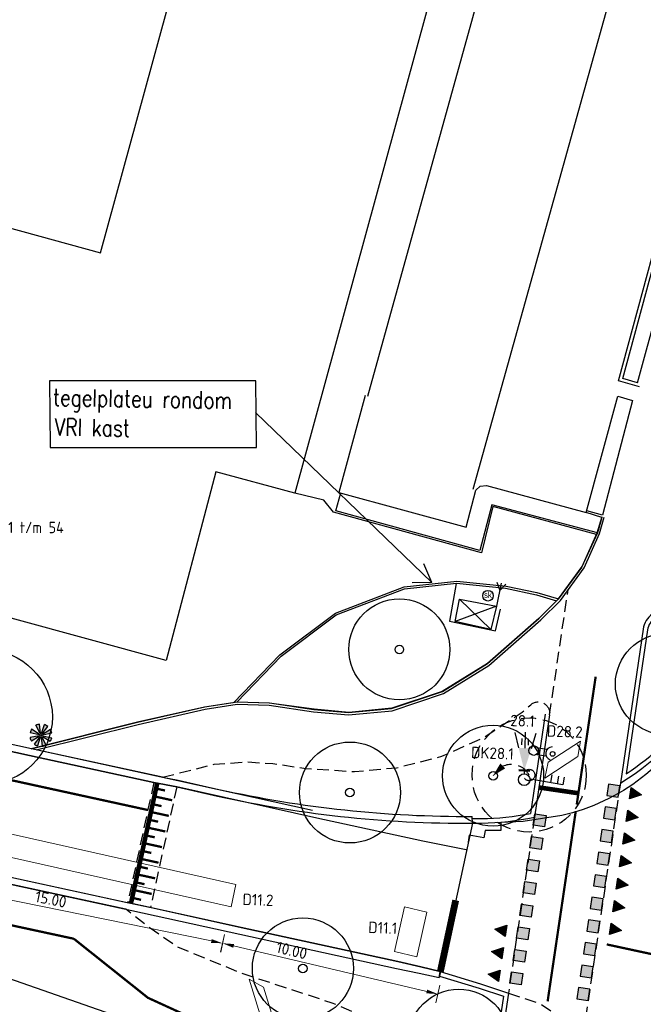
# Model space of a CAD drawing. Header units: metres. Extents: x 140889 to 142041, y 457117 to 459235.
# Tile 13 of 38: x 141180 to 141208, y 457351 to 457394. Entities that reach past the tile are written whole.
import ezdxf
from ezdxf.enums import TextEntityAlignment as Align

# ---------------------------------------------------------------- set-up
doc = ezdxf.new("R2010")
doc.units = ezdxf.units.M
for name, pattern in [('050-050', [1, 0.5, -0.5]), ('COPIER_110', [0.3, 0.05, -0.25]), ('DASHED', [19.05, 12.7, -6.35]), ('VW-1-1_STREEP', [2, 1, -1])]:
    doc.linetypes.add(name, pattern=pattern)
doc.layers.get('0').update_dxf_attribs({"color": 251, "linetype": 'CONTINUOUS'})
doc.layers.get('DEFPOINTS').update_dxf_attribs({"color": 251, "linetype": 'CONTINUOUS'})
for name, color, linetype in [('0.1 Sweco_Wegmeubilair', 5, 'CONTINUOUS'), ('0.2 Sweco_Detectie', 5, 'CONTINUOUS'), ('5-BSS-050-050', 251, '050-050'), ('5-BSS-DOORGAAND', 251, 'CONTINUOUS'), ('6.1-BOOM-NIEUW_TYPE 1', 251, 'CONTINUOUS'), ('7.4-LICHTMAST_TYPE 1', 251, 'CONTINUOUS'), ('achterkant band', 251, 'CONTINUOUS'), ('bovenkant bandenlijn', 251, 'CONTINUOUS'), ('GEO_Hoofdgebouw', 251, 'CONTINUOUS'), ('GEO_Huisnummer', 251, 'CONTINUOUS'), ('GEO_Kant verharding', 251, 'CONTINUOUS'), ('GEO_Overige lijn', 251, 'CONTINUOUS'), ('GEO_Straatnaam', 251, 'CONTINUOUS'), ('GM-markering blok 0.5', 251, 'CONTINUOUS'), ('GM-markering haaietand 0.5', 251, 'CONTINUOUS'), ('GM-markering streep 0.1', 251, 'CONTINUOUS'), ('GM-markering streep 1.0-1.0', 251, 'VW-1-1_STREEP'), ('GM-Ontwerp', 251, 'CONTINUOUS'), ('grasbetonklinker', 251, 'CONTINUOUS'), ('grastegels', 251, 'CONTINUOUS'), ('kant open verharding', 251, 'CONTINUOUS'), ('schakelkast', 251, 'CONTINUOUS'), ('voorkant bandenlijn', 251, 'CONTINUOUS')]:
    doc.layers.add(name, color=color, linetype=linetype)
for name, color, linetype, lineweight in [('N-WE-VW-MARKERING-A-1000', 7, 'CONTINUOUS', 18), ('N-WE-VW-VRI-M-200', 7, 'CONTINUOUS', 18), ('X-XX-AL-TEKENBLAD_TITELBLOK_SWECO-G', 7, 'CONTINUOUS', 25)]:
    doc.layers.add(name, color=color, linetype=linetype, lineweight=lineweight)
doc.styles.add('NLCS-ISO-M200-T25', font='NLCS-ISO.ttf', dxfattribs={"height": 0.5})
doc.styles.get("Standard").update_dxf_attribs({"font": 'romans.shx', "width": 0.8})
doc.styles.add('Style-WORKING', font='WORKING.shx')
doc.styles.add('style2', font='isocp.shx')
doc.dimstyles.new('NLCS-M200-T25-PIJL_L2_H1', dxfattribs={"dimscale": 0.2, "dimtxt": 2.5, "dimasz": 2.5, "dimexe": 2, "dimexo": 2, "dimgap": 0.7, "dimtad": 1, "dimzin": 0, "dimdsep": 46, "dimtxsty": 'NLCS-ISO-M200-T25', "dimcen": 2.5, "dimdle": 2, "dimclrd": 256, "dimclre": 256, "dimclrt": 7, "dimadec": 1, "dimazin": 0, "dimtfac": 1, "dimtdec": 3, "dimtofl": 0, "dimtmove": 0, "dimatfit": 3, "dimfxl": 2, "dimfxlon": 1, "dimtfillclr": 256, "dimtolj": 1, "dimtzin": 0, "dimlwd": -1, "dimlwe": -1, "dimarcsym": 0})

# ---------------------------------------------------------------- blocks, each defined once
blk = doc.blocks.new('SK')
at = {"layer": 'schakelkast'}
blk.add_circle((0, 0), 1.86, dxfattribs=at)
at = {"layer": 'schakelkast', "style": 'Style-WORKING'}
blk.add_text('sk', height=2.025, dxfattribs=at).set_placement((-0.02, 0.27), align=Align.MIDDLE_CENTER)
blk = doc.blocks.new('BOOM-NIEUW_PRESENTATIE-3')
at = {"layer": '6.1-BOOM-NIEUW_TYPE 1', "lineweight": 25}
blk.add_circle((0, 0), 2.948, dxfattribs=at)
blk.add_ellipse((0, 0), major_axis=(-0.177, 0.177), ratio=1, start_param=3.926991, end_param=10.210176, dxfattribs=at)
blk = doc.blocks.new('LICHTMAST_TYPE 1')
at = {"layer": '7.4-LICHTMAST_TYPE 1', "ltscale": 2000}
h = blk.add_hatch(color=256, dxfattribs=at)
h.dxf.hatch_style = 1
h.paths.add_polyline_path([(0.75, 0.96, 0.087489), (0.38, 1.16), (0.07, 0.21, -0.087489), (0.13, 0.17)])
h.paths.add_polyline_path([(-0.15, 1.21, 0.087489), (-0.55, 1.09), (-0.1, 0.19, -0.087489), (-0.03, 0.22)])
h.paths.add_polyline_path([(-0.21, 0.05, -0.087489), (-0.18, 0.12), (-1.02, 0.66, 0.087489), (-1.19, 0.27)])
h.paths.add_polyline_path([(-0.18, -0.12, -0.087489), (-0.21, -0.05), (-1.19, -0.25, 0.087489), (-1.03, -0.65)])
h.paths.add_polyline_path([(-0.07, -0.21, -0.087489), (-0.13, -0.17), (-0.75, -0.96, 0.087489), (-0.38, -1.16)])
h.paths.add_polyline_path([(0.15, -1.21, 0.087489), (0.55, -1.09), (0.1, -0.19, -0.087489), (0.03, -0.22)])
h.paths.add_polyline_path([(0.21, -0.05, -0.087489), (0.18, -0.12), (1.02, -0.66, 0.087489), (1.19, -0.27)])
h.paths.add_polyline_path([(0.18, 0.12, -0.087489), (0.21, 0.05), (1.19, 0.25, 0.087489), (1.03, 0.65)])
at = {"layer": '7.4-LICHTMAST_TYPE 1'}
h = blk.add_hatch(color=256, dxfattribs=at)
edge = h.paths.add_edge_path()
edge.add_arc((0, 0), 0.0835, 0, 360)
at = {"layer": '7.4-LICHTMAST_TYPE 1', "ltscale": 2000}
for p, q in [((-0.1, 0.19), (-0.55, 1.09)), ((-0.03, 0.22), (-0.15, 1.21)), ((0.07, 0.21), (0.38, 1.16)), ((-0.21, 0.05), (-1.19, 0.27)), ((-0.18, 0.12), (-1.02, 0.66)), ((0.13, 0.17), (0.75, 0.96)), ((0.18, 0.12), (1.03, 0.65)), ((0.21, 0.05), (1.19, 0.25)), ((-0.21, -0.05), (-1.19, -0.25)), ((-0.18, -0.12), (-1.03, -0.65)), ((-0.13, -0.17), (-0.75, -0.96)), ((-0.07, -0.21), (-0.38, -1.16)), ((0.03, -0.22), (0.15, -1.21)), ((0.1, -0.19), (0.55, -1.09)), ((0.18, -0.12), (1.02, -0.66)), ((0.21, -0.05), (1.19, -0.27))]:
    blk.add_line(p, q, dxfattribs=at)
blk.add_circle((0, 0), 0.0835, dxfattribs=at)
for radius, start, end in [(1.22, 97.0647, 117.0647), (1.22, 52.0647, 72.0647), (1.22, 147.0647, 167.0647), (0.217, 147.0647, 167.0647), (0.217, 97.0647, 117.0647), (0.217, 52.0647, 72.0647), (0.217, 12.0647, 32.0647), (1.22, 12.0647, 32.0647), (1.22, 192.0647, 212.0647), (1.22, 232.0647, 252.0647), (0.217, 192.0647, 212.0647), (0.217, 232.0647, 252.0647), (0.217, 277.0647, 297.0647), (0.217, 327.0647, 347.0647), (1.22, 327.0647, 347.0647), (1.22, 277.0647, 297.0647)]:
    blk.add_arc((0, 0), radius, start, end, dxfattribs=at)
blk = doc.blocks.new('*D58')
at = {"layer": 'DEFPOINTS', "color": 0, "transparency": 16777216}
for p in [(141189.509, 457355.295), (141189.132, 457353.698), (141198.933, 457353.07)]:
    blk.add_point(p, dxfattribs=at)
at = {"layer": 'N-WE-VW-VRI-M-200', "transparency": 16777216}
for p, q in [((141189.224, 457354.087), (141189.04, 457353.309)), ((141198.07, 457351.588), (141189.618, 457353.583)), ((141198.648, 457351.863), (141198.464, 457351.084))]:
    blk.add_line(p, q, dxfattribs=at)
for points in [[(141189.637, 457353.664), (141189.599, 457353.502), (141189.132, 457353.698)], [(141198.089, 457351.669), (141198.051, 457351.507), (141198.556, 457351.473)]]:
    blk.add_solid(points, dxfattribs=at)
at = {"layer": 'N-WE-VW-VRI-M-200', "color": 7, "transparency": 16777216, "insert": (141192.161, 457353.384), "char_height": 0.5, "attachment_point": 5, "rotation": 346.7174, "style": 'NLCS-ISO-M200-T25'}
blk.add_mtext('\\A1;10.00', dxfattribs=at)
blk = doc.blocks.new('*D59')
at = {"layer": 'DEFPOINTS', "color": 0, "transparency": 16777216}
for p in [(141174.573, 457357.263), (141174.456, 457356.688), (141189.249, 457354.274)]:
    blk.add_point(p, dxfattribs=at)
at = {"layer": 'N-WE-VW-VRI-M-200', "transparency": 16777216}
for p, q in [((141174.494, 457356.872), (141174.376, 457356.296)), ((141188.642, 457353.798), (141174.946, 457356.588)), ((141189.169, 457353.882), (141189.052, 457353.306))]:
    blk.add_line(p, q, dxfattribs=at)
for points in [[(141174.963, 457356.669), (141174.929, 457356.506), (141174.456, 457356.688)], [(141188.658, 457353.88), (141188.625, 457353.716), (141189.132, 457353.698)]]:
    blk.add_solid(points, dxfattribs=at)
at = {"layer": 'N-WE-VW-VRI-M-200', "color": 7, "transparency": 16777216, "insert": (141181.614, 457355.627), "char_height": 0.5, "attachment_point": 5, "rotation": 348.4864, "style": 'NLCS-ISO-M200-T25'}
blk.add_mtext('\\A1;15.00', dxfattribs=at)
blk = doc.blocks.new('DRKM')
for p, q in [((0.45, 0.41), (1.65, 0.41)), ((0.45, -0.41), (1.62, -0.41))]:
    blk.add_line(p, q)
blk.add_circle((0, 0), 0.6)
blk.add_arc((2.36, -0.02), 0.832, 101.0729, 258.884)
blk = doc.blocks.new('20LNTS')
for p, q in [((3.21, 0.8), (5.14, 1.32)), ((0.41, 0), (0, 0)), ((0.41, 0.7), (0.41, -0.7)), ((0.41, 0), (0.41, 0.39)), ((3.21, 0), (5.21, 0)), ((3.61, 0.4), (4.41, 0.4)), ((3.21, -0.8), (5.14, -1.32)), ((3.61, -0.4), (4.41, -0.4))]:
    blk.add_line(p, q)
blk.add_solid([(0.41, 0), (3.21, 0.8), (3.21, -0.8)])

msp = doc.modelspace()

# ---------------------------------------------------------------- hatches: boundary and pattern name
at = {"layer": 'GM-markering blok 0.5'}
for points in [[(141205.961, 457360.166), (141206.456, 457360.092), (141206.529, 457360.587), (141206.034, 457360.66)], [(141205.815, 457359.176), (141206.309, 457359.103), (141206.382, 457359.598), (141205.888, 457359.671)], [(141203.232, 457358.8), (141202.737, 457358.873), (141202.81, 457359.368), (141203.305, 457359.295)], [(141205.668, 457358.187), (141206.163, 457358.114), (141206.236, 457358.609), (141205.742, 457358.682)], [(141203.086, 457357.811), (141202.591, 457357.884), (141202.664, 457358.379), (141203.159, 457358.306)], [(141202.939, 457356.822), (141202.445, 457356.895), (141202.518, 457357.389), (141203.012, 457357.316)], [(141205.522, 457357.198), (141206.017, 457357.125), (141206.09, 457357.619), (141205.595, 457357.692)], [(141205.376, 457356.209), (141205.87, 457356.135), (141205.944, 457356.63), (141205.449, 457356.703)], [(141202.793, 457355.832), (141202.298, 457355.906), (141202.372, 457356.4), (141202.866, 457356.327)], [(141205.23, 457355.219), (141205.724, 457355.146), (141205.797, 457355.641), (141205.303, 457355.714)], [(141202.647, 457354.843), (141202.152, 457354.916), (141202.225, 457355.411), (141202.72, 457355.338)], [(141205.083, 457354.23), (141205.578, 457354.157), (141205.651, 457354.652), (141205.156, 457354.725)], [(141202.5, 457353.854), (141202.006, 457353.927), (141202.079, 457354.422), (141202.574, 457354.349)], [(141202.354, 457352.865), (141201.86, 457352.938), (141201.933, 457353.432), (141202.427, 457353.359)], [(141204.937, 457353.241), (141205.432, 457353.168), (141205.505, 457353.662), (141205.01, 457353.736)], [(141204.791, 457352.252), (141205.285, 457352.178), (141205.358, 457352.673), (141204.864, 457352.746)], [(141202.208, 457351.875), (141201.713, 457351.949), (141201.786, 457352.443), (141202.281, 457352.37)], [(141204.644, 457351.262), (141205.139, 457351.189), (141205.212, 457351.684), (141204.718, 457351.757)]]:
    msp.add_hatch(color=256, dxfattribs=at).paths.add_polyline_path(points)
at = {"layer": 'GM-markering haaietand 0.5'}
for points in [[(141206.95, 457360.019), (141207.023, 457360.514), (141207.481, 457360.193)], [(141206.804, 457359.03), (141206.877, 457359.525), (141207.335, 457359.204)], [(141206.658, 457358.041), (141206.731, 457358.535), (141207.189, 457358.215)], [(141206.511, 457357.052), (141206.585, 457357.546), (141207.043, 457357.226)], [(141206.365, 457356.062), (141206.438, 457356.557), (141206.896, 457356.236)], [(141206.219, 457355.073), (141206.292, 457355.568), (141206.75, 457355.247)], [(141201.584, 457354.495), (141201.511, 457354), (141201.053, 457354.321)], [(141206.073, 457354.084), (141206.146, 457354.578), (141206.604, 457354.258)], [(141201.438, 457353.506), (141201.365, 457353.011), (141200.907, 457353.331)], [(141201.292, 457352.516), (141201.219, 457352.022), (141200.761, 457352.342)]]:
    msp.add_hatch(color=256, dxfattribs=at).paths.add_polyline_path(points)

# ---------------------------------------------------------------- linework, layer by layer
at = {"color": 12, "linetype": 'DASHED', "ltscale": 0.05}
for points, format in [([(141200.977, 457361.037, 0, 0.3, 0), (141201.398, 457361.464, 0.3, 0.3, 0)], "xyseb"), ([(141202.557, 457361.067, 0.604128), (141200.977, 457361.037, 3.346741)], "xyb")]:
    msp.add_lwpolyline(points, format=format, dxfattribs=at)
for radius in [2.5, 0.25]:
    msp.add_circle((141202.557, 457361.067), radius, dxfattribs=at)
at = {"layer": '0.1 Sweco_Wegmeubilair'}
for p, q in [((141201.335, 457369.476, 3.098), (141201.121, 457368.469, 3.098)), ((141201.137, 457369.513, 3.098), (141201.266, 457369.15, 3.098)), ((141201.532, 457369.429, 3.098), (141201.266, 457369.15, 3.098)), ((141204.035, 457360.639), (141202.595, 457360.886)), ((141203.543, 457361.078), (141203.483, 457360.734)), ((141203.838, 457361.021), (141203.779, 457360.676)), ((141204.094, 457360.977), (141204.035, 457360.632))]:
    msp.add_line(p, q, dxfattribs=at)
at = {"layer": '0.1 Sweco_Wegmeubilair', "elevation": 3.098}
msp.add_lwpolyline([(141199.502, 457368.769), (141201.121, 457368.469), (141200.875, 457367.437), (141199.321, 457367.785)], close=True, dxfattribs=at)
for points in [[(141200.873, 457367.438), (141199.502, 457368.769)], [(141201.121, 457368.469), (141199.321, 457367.785)]]:
    msp.add_lwpolyline(points, dxfattribs=at)
at = {"layer": '0.1 Sweco_Wegmeubilair'}
for centre, radius in [((141203.579, 457361.992), 0.102), ((141202.338, 457360.865), 0.256)]:
    msp.add_circle(centre, radius, dxfattribs=at)
at = {"layer": '0.2 Sweco_Detectie', "lineweight": 15, "flags": 128}
for points in [[(141204.682, 457361.876), (141203.239, 457360.932), (141203.394, 457361.631), (141204.811, 457362.557)], [(141175.078, 457359.559), (141174.876, 457358.579), (141189.509, 457355.295), (141189.711, 457356.274)], [(141196.661, 457353.339), (141197.097, 457355.291), (141198.069, 457355.056), (141197.633, 457353.104)], [(141191.051, 457349.658), (141190.29, 457352.124), (141190.918, 457351.781), (141191.67, 457349.345)]]:
    msp.add_lwpolyline(points, close=True, dxfattribs=at)
at = {"layer": '5-BSS-050-050', "color": 255, "linetype": 'COPIER_110', "ltscale": 3.5, "const_width": 0.1, "flags": 128}
msp.add_lwpolyline([(141110.92, 457374.859, -0.025122), (141126.707, 457372.437), (141129.507, 457371.85), (141176.932, 457361.486), (141177.909, 457361.272), (141185.859, 457359.535)], format="xyb", dxfattribs=at)
at = {"layer": '5-BSS-DOORGAAND', "color": 255, "flags": 128}
for points, const_width in [([(141185.122, 457355.45), (141186.273, 457360.715)], 0.2), ([(141186.22, 457360.475), (141186.611, 457360.389)], 0.1), ([(141186.146, 457360.133), (141186.927, 457359.962)], 0.1), ([(141185.996, 457359.449), (141186.778, 457359.278)], 0.1), ([(141186.071, 457359.791), (141186.462, 457359.705)], 0.1), ([(141185.922, 457359.107), (141186.312, 457359.022)], 0.1), ([(141185.847, 457358.765), (141186.628, 457358.594)], 0.1), ([(141185.772, 457358.423), (141186.163, 457358.338)], 0.1), ([(141185.623, 457357.739), (141186.013, 457357.654)], 0.1), ([(141185.697, 457358.081), (141186.479, 457357.91)], 0.1), ([(141185.548, 457357.397), (141186.329, 457357.227)], 0.1), ([(141185.473, 457357.055), (141185.864, 457356.97)], 0.1), ([(141185.324, 457356.372), (141185.715, 457356.286)], 0.1), ([(141185.398, 457356.714), (141186.18, 457356.543)], 0.1), ([(141185.249, 457356.03), (141186.031, 457355.859)], 0.1), ([(141185.174, 457355.688), (141185.565, 457355.602)], 0.1)]:
    msp.add_lwpolyline(points, dxfattribs=dict(at, const_width=const_width))
at = {"layer": 'achterkant band', "color": 252}
msp.add_line((141193.072, 457359.51), (141187.171, 457360.812), dxfattribs=at)
at = {"layer": 'achterkant band', "color": 252, "flags": 128}
msp.add_lwpolyline([(141210.78, 457366.026), (141209.971, 457363.907, -0.218563), (141203.981, 457359.29)], format="xyb", dxfattribs=at)
at = {"layer": 'achterkant band', "color": 252}
for points in [[(141195.372, 457377.688, 2.966), (141194.222, 457373.445, 3.001), (141199.791, 457371.92, 2.979), (141200.223, 457373.538, 2.989), (141200.41, 457373.717, 2.996), (141200.686, 457373.744, 3), (141205.057, 457372.566, 3.083), (141206.445, 457377.654, 3.078), (141207.079, 457377.474, 3.076), (141205.767, 457372.456, 3.093), (141205.078, 457372.642, 3.083)], [(141187.171, 457360.812, 3.283), (141180.769, 457362.21, 3.257), (141169.501, 457364.681, 3.263), (141160.659, 457366.607, 3.275), (141149.819, 457368.971, 3.25), (141139.087, 457371.338, 3.24), (141133.191, 457372.638, 3.225), (141124.339, 457374.433, 3.185), (141114.416, 457376.08, 3.198), (141105.411, 457376.929, 3.186), (141101.388, 457377.138, 3.211), (141095.734, 457377.279, 3.241)], [(141205.545, 457371.682, 3.035), (141200.927, 457372.905, 3.049), (141200.399, 457370.908, 3.026), (141194.091, 457372.639, 3.115), (141194.313, 457373.42, 2.996)], [(141205.739, 457372.35, 3.015), (141205.545, 457371.682, 3.035), (141204.849, 457370.164, 3.061), (141203.832, 457368.767, 3.083), (141202.985, 457367.924, 3.098), (141200.728, 457365.948, 3.147), (141198.75, 457364.729, 3.186), (141196.543, 457363.989, 3.208), (141194.656, 457363.81, 3.227), (141193.136, 457363.948, 3.244), (141191.172, 457364.216, 3.275), (141189.766, 457364.255, 3.291), (141188.348, 457364.045, 3.298), (141185.401, 457363.389, 3.312), (141180.756, 457362.213, 3.251)], [(141189.762, 457364.255, 3.291), (141191.701, 457366.275, 3.252), (141194.101, 457368.078, 3.19), (141197.101, 457369.223, 3.118), (141199.377, 457369.477, 3.09), (141201.522, 457369.255, 3.088), (141202.88, 457368.961, 3.086), (141203.756, 457368.691, 3.076)], [(141199.357, 457369.45, 3.094), (141199.064, 457367.807, 3.123), (141201.084, 457367.376, 3.134), (141201.306, 457368.327, 3.145)], [(141203.981, 457359.29, 3.255), (141202.293, 457359.034, 3.278), (141201.312, 457358.985, 3.267), (141201.314, 457358.633, 3.262), (141200.633, 457358.644, 3.241), (141200.568, 457358.316, 3.24), (141199.936, 457358.432, 3.243), (141199.885, 457358.126, 3.243)], [(141179.424, 457356.376, 3.249), (141185.154, 457355.139, 3.268), (141189.894, 457354.091, 3.29), (141196.746, 457352.597, 3.322), (141197.747, 457352.396, 3.255), (141198.611, 457352.201, 3.267)]]:
    msp.add_polyline3d(points, dxfattribs=at)
at = {"layer": 'bovenkant bandenlijn', "color": 252}
for points in [[(141207.3, 457378.248), (141206.653, 457378.438), (141209.343, 457388.369), (141210.803, 457393.651)], [(141207.3, 457378.248), (141210.01, 457388.185), (141211.449, 457393.463), (141210.803, 457393.651)]]:
    msp.add_lwpolyline(points, dxfattribs=at)
at = {"layer": 'GEO_Hoofdgebouw', "linetype": 'Continuous', "flags": 128}
for points in [[(141187.003, 457436.048), (141197.13, 457433.275), (141195.397, 457426.945), (141198.149, 457426.191), (141194.518, 457412.929), (141191.415, 457413.778), (141190.917, 457411.958), (141201.996, 457408.924), (141192.302, 457373.418), (141188.831, 457374.351), (141186.661, 457366.077), (141173.231, 457369.749), (141173.602, 457371.091), (141166.009, 457373.257)], [(141173.208, 457384.764), (141176.94, 457383.742), (141176.309, 457381.44), (141178.482, 457380.845), (141179.64, 457385.076), (141183.781, 457383.942), (141188.647, 457401.711), (141178.328, 457404.537), (141179.783, 457411.49), (141181.898, 457410.911), (141183.368, 457416.277), (141184.63, 457415.931), (141188.008, 457428.265), (141185.09, 457429.064), (141187.003, 457436.048)], [(141173.159, 457341.306), (141175.814, 457349.093), (141172.585, 457350.211), (141173.98, 457354.182), (141189.41, 457348.799)]]:
    msp.add_lwpolyline(points, dxfattribs=at)
at = {"layer": 'GEO_Kant verharding', "linetype": 'Continuous', "flags": 128}
msp.add_lwpolyline([(141195.496, 457377.661), (141205.984, 457415.527)], dxfattribs=at)
at = {"layer": 'GEO_Overige lijn', "linetype": 'Continuous', "flags": 128}
msp.add_lwpolyline([(141213.305, 457420.982), (141200.097, 457373.574)], dxfattribs=at)
at = {"layer": 'GM-markering blok 0.5'}
for p, q in [((141205.449, 457356.703), (141205.376, 457356.209)), ((141205.944, 457356.63), (141205.449, 457356.703)), ((141205.87, 457356.135), (141205.944, 457356.63)), ((141205.376, 457356.209), (141205.87, 457356.135))]:
    msp.add_line(p, q, dxfattribs=at)
for points in [[(141205.961, 457360.166), (141206.456, 457360.092), (141206.529, 457360.587), (141206.034, 457360.66)], [(141205.815, 457359.176), (141206.309, 457359.103), (141206.382, 457359.598), (141205.888, 457359.671)], [(141203.232, 457358.8), (141202.737, 457358.873), (141202.81, 457359.368), (141203.305, 457359.295)], [(141205.668, 457358.187), (141206.163, 457358.114), (141206.236, 457358.609), (141205.742, 457358.682)], [(141203.086, 457357.811), (141202.591, 457357.884), (141202.664, 457358.379), (141203.159, 457358.306)], [(141202.939, 457356.822), (141202.445, 457356.895), (141202.518, 457357.389), (141203.012, 457357.316)], [(141205.522, 457357.198), (141206.017, 457357.125), (141206.09, 457357.619), (141205.595, 457357.692)], [(141202.793, 457355.832), (141202.298, 457355.906), (141202.372, 457356.4), (141202.866, 457356.327)], [(141205.23, 457355.219), (141205.724, 457355.146), (141205.797, 457355.641), (141205.303, 457355.714)], [(141202.647, 457354.843), (141202.152, 457354.916), (141202.225, 457355.411), (141202.72, 457355.338)], [(141205.083, 457354.23), (141205.578, 457354.157), (141205.651, 457354.652), (141205.156, 457354.725)], [(141202.5, 457353.854), (141202.006, 457353.927), (141202.079, 457354.422), (141202.574, 457354.349)], [(141202.354, 457352.865), (141201.86, 457352.938), (141201.933, 457353.432), (141202.427, 457353.359)], [(141204.937, 457353.241), (141205.432, 457353.168), (141205.505, 457353.662), (141205.01, 457353.736)], [(141204.791, 457352.252), (141205.285, 457352.178), (141205.358, 457352.673), (141204.864, 457352.746)], [(141202.208, 457351.875), (141201.713, 457351.949), (141201.786, 457352.443), (141202.281, 457352.37)], [(141204.644, 457351.262), (141205.139, 457351.189), (141205.212, 457351.684), (141204.718, 457351.757)]]:
    msp.add_lwpolyline(points, close=True, dxfattribs=at)
at = {"layer": 'GM-markering haaietand 0.5'}
for p, q in [((141206.365, 457356.062), (141206.438, 457356.557)), ((141206.438, 457356.557), (141206.896, 457356.236)), ((141206.896, 457356.236), (141206.365, 457356.062))]:
    msp.add_line(p, q, dxfattribs=at)
for points in [[(141206.95, 457360.019), (141207.023, 457360.514), (141207.481, 457360.193)], [(141206.804, 457359.03), (141206.877, 457359.525), (141207.335, 457359.204)], [(141206.658, 457358.041), (141206.731, 457358.535), (141207.189, 457358.215)], [(141206.511, 457357.052), (141206.585, 457357.546), (141207.043, 457357.226)], [(141206.219, 457355.073), (141206.292, 457355.568), (141206.75, 457355.247)], [(141201.584, 457354.495), (141201.511, 457354), (141201.053, 457354.321)], [(141206.073, 457354.084), (141206.146, 457354.578), (141206.604, 457354.258)], [(141201.438, 457353.506), (141201.365, 457353.011), (141200.907, 457353.331)], [(141201.292, 457352.516), (141201.219, 457352.022), (141200.761, 457352.342)]]:
    msp.add_lwpolyline(points, close=True, dxfattribs=at)
at = {"layer": 'GM-markering streep 0.1'}
for points, const_width in [([(141205.468, 457365.376), (141204.639, 457359.773)], 0.1), ([(141204.713, 457360.268), (141202.981, 457360.524)], 0.2), ([(141199.339, 457355.579), (141198.668, 457352.459)], 0.3), ([(141210.33, 457352.703), (141205.953, 457353.648)], 0.1)]:
    msp.add_lwpolyline(points, dxfattribs=dict(at, const_width=const_width))
at = {"layer": 'GM-markering streep 1.0-1.0', "const_width": 0.1, "flags": 128}
for points in [[(141182.62, 457353.896), (141179.049, 457354.667), (141174.233, 457355.741), (141164.936, 457357.758), (141154.645, 457360.022), (141144.907, 457362.15), (141132.072, 457364.974), (141128.411, 457365.76), (141118.386, 457367.647), (141109.521, 457368.85), (141104.583, 457369.241), (141098.13, 457369.602), (141095.455, 457369.696), (141086.169, 457371.472)], [(141182.62, 457353.896), (141185.865, 457351.31), (141187.549, 457350.538), (141189.778, 457349.835)]]:
    msp.add_lwpolyline(points, dxfattribs=at)
at = {"layer": 'GM-markering streep 1.0-1.0', "ltscale": 0.4, "const_width": 0.1, "flags": 128}
msp.add_lwpolyline([(141204.597, 457359.49), (141203.364, 457351.151)], dxfattribs=at)
at = {"layer": 'GM-Ontwerp', "linetype": 'DASHED', "ltscale": 0.04}
for p, q in [((141203.451, 457363.699), (141204.262, 457369.185)), ((141186.121, 457360.745), (141184.981, 457355.481)), ((141187.125, 457360.544), (141185.981, 457355.263))]:
    msp.add_line(p, q, dxfattribs=at)
at = {"layer": 'GM-Ontwerp'}
for points in [[(141186.508, 457360.973), (141180.769, 457362.21), (141169.501, 457364.681), (141160.659, 457366.607), (141149.819, 457368.971), (141139.087, 457371.338), (141133.191, 457372.638), (141124.339, 457374.433), (141114.416, 457376.08), (141105.411, 457376.929), (141101.388, 457377.138), (141095.734, 457377.279)], [(141180.755, 457362.213), (141185.409, 457363.383), (141188.349, 457364.057), (141189.766, 457364.273), (141191.184, 457364.222), (141193.126, 457363.933), (141194.652, 457363.808), (141196.534, 457363.982), (141198.761, 457364.726), (141200.727, 457365.945), (141202.992, 457367.937), (141203.845, 457368.78), (141204.872, 457370.194), (141205.535, 457371.674), (141205.748, 457372.391)], [(141180.974, 457362.165), (141185.432, 457363.286), (141188.368, 457363.959), (141189.772, 457364.173), (141191.175, 457364.122), (141193.115, 457363.834), (141194.652, 457363.708), (141196.555, 457363.883), (141198.804, 457364.635), (141200.787, 457365.864), (141203.06, 457367.864), (141203.921, 457368.715), (141204.959, 457370.144), (141205.629, 457371.639), (141205.844, 457372.363)], [(141074.644, 457370.776), (141077.571, 457371.108), (141086.154, 457371.772), (141091.618, 457371.883), (141098.224, 457371.65), (141104.737, 457371.265), (141109.722, 457370.866), (141118.701, 457369.658), (141128.801, 457367.757), (141132.515, 457366.979), (141145.282, 457364.147), (141155.093, 457362.013), (141165.861, 457359.651), (141173.716, 457357.941), (141179.522, 457356.663), (141184.962, 457355.485)], [(141184.899, 457355.194), (141179.424, 457356.376), (141174.609, 457357.45), (141165.31, 457359.468), (141155.02, 457361.731), (141145.282, 457363.859), (141132.444, 457366.684), (141128.757, 457367.476), (141118.666, 457369.375), (141109.708, 457370.591), (141104.701, 457370.987), (141098.21, 457371.35), (141091.624, 457371.583), (141086.169, 457371.472), (141077.599, 457370.809), (141074.678, 457370.478)], [(141203.253, 457363.728), (141202.611, 457359.389)], [(141203.451, 457363.699), (141202.789, 457359.221)], [(141200.068, 457358.956), (141200.066, 457359.256)], [(141200.068, 457358.956), (141198.611, 457352.201)], [(141184.899, 457355.194), (141185.154, 457355.139), (141189.894, 457354.091), (141196.746, 457352.597), (141197.747, 457352.396), (141198.611, 457352.201), (141198.666, 457352.461)], [(141198.666, 457352.461), (141197.807, 457352.67), (141196.806, 457352.906), (141189.942, 457354.382), (141184.962, 457355.485)], [(141198.625, 457352.264), (141200.368, 457351.727), (141201.426, 457351.376)], [(141198.666, 457352.461), (141200.429, 457351.918), (141201.649, 457351.513)], [(141201.426, 457351.376), (141201.036, 457348.735)], [(141201.649, 457351.513), (141201.234, 457348.705)]]:
    msp.add_lwpolyline(points, dxfattribs=at)
for points in [[(141095.461, 457377.007), (141095.461, 457377.007), (141101.376, 457376.847), (141105.383, 457376.656), (141114.395, 457375.781), (141124.299, 457374.144), (141133.15, 457372.356), (141139.032, 457371.044), (141149.832, 457368.681), (141160.618, 457366.312), (141169.444, 457364.384), (141180.679, 457361.924), (141186.121, 457360.745), (141187.125, 457360.544), (141188.91, 457360.147, 0.058263), (141200.463, 457358.96, 0.048878), (141202.789, 457359.221, 0.048878)], [(141186.508, 457360.973), (141187.187, 457360.838), (141188.976, 457360.44, 0.056282), (141200.066, 457359.256, 0.056282)], [(141200.067, 457359.156, 0.001975), (141200.46, 457359.16, 0.045933), (141202.611, 457359.389, 0.045933)]]:
    msp.add_lwpolyline(points, format="xyb", dxfattribs=at)
for points in [[(141206.548, 457360.718, 0.188829), (141211.84, 457367.688), (141208.722, 457368.288, 0.426906), (141207.544, 457367.452)], [(141206.81, 457361.121, 0.174557), (141211.586, 457367.533), (141208.684, 457368.091, 0.426906), (141207.742, 457367.423)]]:
    msp.add_lwpolyline(points, format="xyb", close=True, dxfattribs=at)
at = {"layer": 'GM-Ontwerp', "linetype": 'DASHED', "ltscale": 0.04, "flags": 128}
for points in [[(141186.508, 457360.973), (141188.769, 457361.54), (141190.187, 457361.644), (141191.337, 457361.57), (141192.773, 457361.357), (141194.909, 457361.218), (141196.751, 457361.386), (141198.729, 457361.887), (141200.542, 457362.695), (141202.254, 457363.822), (141202.627, 457364.148, -0.69767), (141203.451, 457363.699)], [(141201.234, 457348.705, -0.545393), (141199.702, 457348.011), (141196.984, 457349.766), (141193.925, 457351.082), (141189.986, 457352.372), (141187.132, 457353.548), (141185.959, 457354.363), (141184.899, 457355.194)]]:
    msp.add_lwpolyline(points, format="xyb", dxfattribs=at)
for points in [[(141206.548, 457360.718), (141204.931, 457349.781)], [(141202.789, 457359.221), (141201.649, 457351.513)], [(141201.649, 457351.513), (141203.05, 457351.048), (141204.931, 457349.781)]]:
    msp.add_lwpolyline(points, dxfattribs=at)
at = {"layer": 'grasbetonklinker', "color": 252}
msp.add_lwpolyline([(141210.78, 457366.026), (141209.971, 457363.907, -0.218563), (141203.981, 457359.29)], format="xyb", dxfattribs=at)
at = {"layer": 'grastegels', "color": 252}
msp.add_polyline3d([(141203.981, 457359.29, 3.255), (141202.293, 457359.034, 3.278), (141201.312, 457358.985, 3.267), (141201.314, 457358.633, 3.262), (141200.633, 457358.644, 3.241), (141200.568, 457358.316, 3.24), (141199.936, 457358.432, 3.243), (141199.885, 457358.126, 3.243)], dxfattribs=at)
at = {"layer": 'kant open verharding', "color": 252}
msp.add_line((141205.739, 457372.35), (141205.057, 457372.566), dxfattribs=at)
for points in [[(141187.125, 457360.544, 3.205), (141186.121, 457360.745, 3.283), (141180.679, 457361.924, 3.236), (141169.444, 457364.384, 3.248), (141160.618, 457366.312, 3.261), (141149.832, 457368.681, 3.245), (141139.032, 457371.044, 3.23), (141133.15, 457372.356, 3.217), (141124.299, 457374.144, 3.181), (141114.395, 457375.781, 3.188), (141105.383, 457376.656, 3.174), (141101.376, 457376.847, 3.201), (141099.177, 457376.918, 0)], [(141205.51, 457371.606, 3.039), (141200.968, 457372.835, 3.045), (141200.464, 457370.794, 3.048), (141193.992, 457372.586, 3.14), (141193.563, 457373.105, 3.109), (141192.302, 457373.418, 3.155)], [(141189.612, 457364.232, 3.287), (141191.634, 457366.326, 3.262), (141194.07, 457368.154, 3.194), (141197.085, 457369.31, 3.131), (141199.382, 457369.564, 3.104), (141201.555, 457369.343, 3.106), (141202.894, 457369.06, 3.109), (141203.841, 457368.78, 3.084)], [(141199.802, 457357.788, 3.267), (141197.907, 457358.175, 3.246), (141193.265, 457359.179, 3.231), (141187.125, 457360.544, 3.205)], [(141179.522, 457356.663, 3.248), (141185.022, 457355.472, 3.262), (141186, 457355.259, 3.192), (141189.942, 457354.382, 3.197), (141196.806, 457352.906, 3.231), (141197.807, 457352.67, 3.238), (141198.666, 457352.461, 3.261)]]:
    msp.add_polyline3d(points, dxfattribs=at)
at = {"layer": 'N-WE-VW-MARKERING-A-1000', "color": 255, "lineweight": 50}
msp.add_line((141202.098, 457361.274), (141202.587, 457361.256), dxfattribs=at)
at = {"layer": 'voorkant bandenlijn', "color": 252}
msp.add_lwpolyline([(141207.389, 457378.066), (141206.47, 457378.335), (141209.198, 457388.409), (141210.658, 457393.691), (141210.861, 457394.497), (141212.753, 457401.433), (141214.739, 457408.757), (141215.952, 457413.161), (141217.701, 457419.57), (141213.434, 457420.705, -0.443396), (141213.101, 457421.336), (141213.649, 457422.47, -0.245451), (141218.319, 457424.374), (141218.983, 457424.218, -0.408948), (141219.626, 457422.944)], format="xyb", dxfattribs=at)
at = {"layer": 'X-XX-AL-TEKENBLAD_TITELBLOK_SWECO-G'}
for p, q in [((141190.581, 457376.94, 3.118), (141198.299, 457369.5, 3.118)), ((141198.299, 457369.5, 3.118), (141197.949, 457370.314, 3.118)), ((141198.299, 457369.5, 3.118), (141197.435, 457369.481, 3.118))]:
    msp.add_line(p, q, dxfattribs=at)
msp.add_lwpolyline([(141181.579, 457375.413), (141190.614, 457375.413), (141190.587, 457378.332), (141181.553, 457378.332)], close=True, dxfattribs=at)

# ---------------------------------------------------------------- block references
at = {"xscale": 0.75, "yscale": 0.75}
for p in [(141196.872, 457366.57), (141208.543, 457365.048), (141200.977, 457361.037), (141194.709, 457360.302), (141192.649, 457352.596), (141199.475, 457349.475)]:
    msp.add_blockref('BOOM-NIEUW_PRESENTATIE-3', p, dxfattribs=at)
msp.add_blockref('BOOM-NIEUW_PRESENTATIE-3', (141178.732, 457363.611))
at = {"xscale": 0.4, "yscale": 0.4, "zscale": 0.4}
msp.add_blockref('LICHTMAST_TYPE 1', (141181.18, 457362.809), dxfattribs=at)
at = {"layer": '0.1 Sweco_Wegmeubilair'}
for name, p, xscale, yscale, zscale, rotation in [('20LNTS', (141202.337, 457361.122), 0.3499999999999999, 0.3499999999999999, 0.3499999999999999, 87.9483640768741), ('DRKM', (141202.754, 457362.138), 0.35, 0.35, 0.35, 351.6537201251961)]:
    msp.add_blockref(name, p, dxfattribs=dict(at, xscale=xscale, yscale=yscale, zscale=zscale, rotation=rotation))
at = {"layer": 'schakelkast', "color": 253, "xscale": 0.125, "yscale": 0.125, "zscale": 0.125}
msp.add_blockref('SK', (141200.753, 457368.921), dxfattribs=at)

# ---------------------------------------------------------------- texts
at = {"layer": 'GEO_Huisnummer', "style": 'style2'}
msp.add_text('1 t/m 54', height=0.5, dxfattribs=at).set_placement((141179.745, 457371.66))
at = {"layer": 'GEO_Straatnaam', "color": 7, "width": 0.8}
for s, p in [('tegelplateu rondom', (141181.706, 457377.235)), ('VRI kast', (141181.78, 457375.94))]:
    msp.add_text(s, height=0.75, rotation=359.0377, dxfattribs=at).set_placement(p)
at = {"layer": 'N-WE-VW-VRI-M-200', "color": 7, "char_height": 0.5, "attachment_point": 5, "rotation": 357.7652, "style": 'NLCS-ISO-M200-T25'}
for s, insert in [('28.1', (141202.263, 457363.441)), ('D28.2', (141204.115, 457362.972)), ('DK28.1', (141200.949, 457362.025)), ('D11.2', (141190.682, 457355.602)), ('D11.1', (141196.146, 457354.375))]:
    msp.add_mtext_dynamic_manual_height_columns(s, width=3.76965, gutter_width=12.5, heights=[2.544], dxfattribs=dict(at, insert=insert))

# ---------------------------------------------------------------- dimensions: what is measured, and where the dimension line sits
at = {"layer": 'N-WE-VW-VRI-M-200'}
for base, p1, p2, angle, text, picture, middle in [((141174.456, 457356.688), (141189.249, 457354.274), (141174.573, 457357.263), 168.4864, '15.00', '*D59', (141181.537, 457355.245)), ((141189.132, 457353.698), (141198.933, 457353.07), (141189.509, 457355.295), 166.7174, '10.00', '*D58', (141192.071, 457353.004))]:
    dim = msp.add_linear_dim(base=base, p1=p1, p2=p2, angle=angle, text=text, dimstyle='NLCS-M200-T25-PIJL_L2_H1', dxfattribs=at)
    dim.commit()
    dim.dimension.update_dxf_attribs({"geometry": picture, "text_midpoint": middle, "dimtype": 161})

doc.saveas('drawing.dxf')
